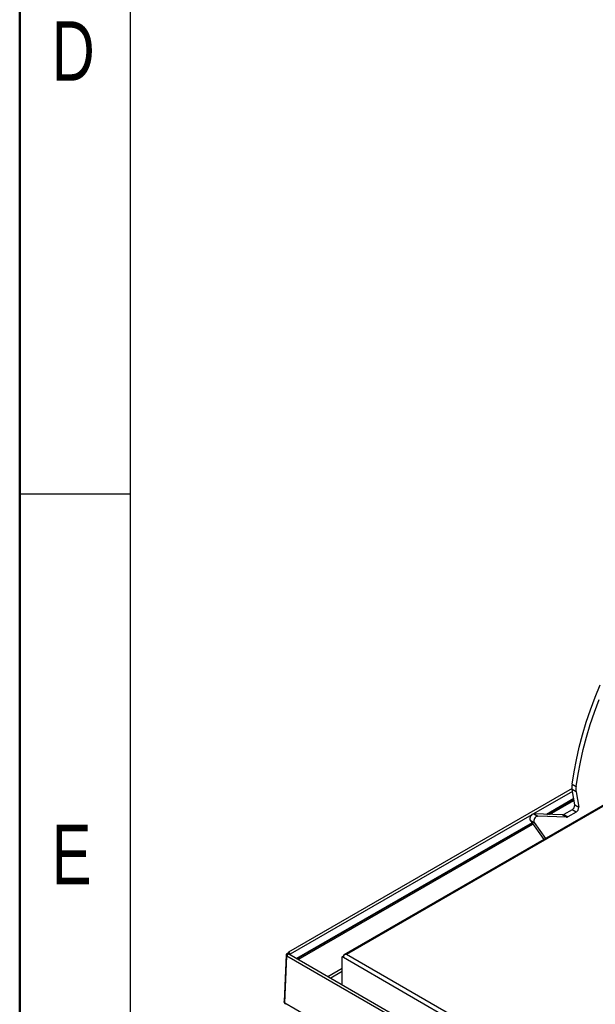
# Paper-space layout 'Specification Drawing' of a CAD drawing. Header units: millimetres. Extents: x 0 to 420, y 0 to 297.
# Tile 2 of 38: x 0 to 34, y 71 to 129. Entities that reach past the tile are written whole.
import ezdxf

# ---------------------------------------------------------------- set-up
doc = ezdxf.new("R2010")
doc.units = ezdxf.units.MM
doc.layers.add('BOARDER', color=7, linetype='Continuous', lineweight=25)
doc.styles.add('SLDTEXTSTYLE0', font='TXT', dxfattribs={"width": 0.75})

psp = doc.layouts.new('Specification Drawing')

# ---------------------------------------------------------------- linework, layer by layer
at = {"color": 7, "linetype": 'Continuous', "lineweight": 25}
for p, q in [((47.0243, 90.316), (19.0833, 74.186)), ((47.1132, 90.3072), (19.2272, 74.209)), ((32.5084, 84.2395), (32.7441, 84.1035)), ((32.5026, 83.9711), (15.8164, 74.3384)), ((32.5284, 83.8103), (30.2305, 82.4838)), ((32.7445, 83.7913), (32.5088, 83.9273)), ((32.6606, 83.0204), (32.5088, 83.9273)), ((32.7445, 83.7913), (32.8963, 82.8843)), ((32.6004, 83.3801), (31.0005, 82.4565)), ((31.0588, 82.4542), (32.6059, 83.3474)), ((31.1765, 82.4496), (32.617, 83.2812)), ((32.6606, 83.0204), (32.8963, 82.8843)), ((30.1305, 82.4261), (15.924, 74.2248)), ((30.2545, 82.4857), (30.4902, 82.3496)), ((31.9514, 82.4193), (30.2545, 82.4857)), ((32.1871, 82.2833), (30.4902, 82.3496)), ((32.1871, 82.2833), (31.9514, 82.4193)), ((32.5059, 82.7181), (32.0254, 82.4407)), ((32.0254, 82.4407), (32.2611, 82.3046)), ((32.7416, 82.582), (32.2611, 82.3046)), ((32.7416, 82.582), (32.5059, 82.7181)), ((30.149, 81.9649), (16.2869, 73.9625)), ((16.318, 73.9446), (30.1669, 81.9394)), ((16.3809, 73.9083), (30.2032, 81.8877)), ((30.0444, 82.1136), (30.2801, 81.9776)), ((30.0444, 82.1136), (30.8443, 80.9755)), ((30.2801, 81.9776), (30.944, 81.0331)), ((15.6771, 74.1855), (15.5553, 71.432)), ((15.7682, 74.2705), (15.729, 74.2502)), ((15.831, 74.2342), (15.7682, 74.2705)), ((15.798, 74.2976), (15.798, 74.2533)), ((15.8611, 74.213), (15.831, 74.2342)), ((50.1942, 54.3883), (15.8366, 74.2225)), ((15.8608, 74.2159), (15.8396, 74.2282)), ((15.861, 74.2614), (15.8608, 74.2613)), ((15.8608, 74.2613), (15.8608, 74.2159)), ((15.8608, 74.2159), (15.8611, 74.2157)), ((15.8611, 74.2611), (15.8611, 74.2083)), ((15.924, 74.2248), (15.924, 74.172)), ((19.1094, 74.1941), (19.1094, 74.185)), ((50.2849, 56.2798), (19.2272, 74.209)), ((15.6076, 71.3646), (15.7291, 74.1128)), ((15.7293, 74.1127), (15.7291, 74.1128)), ((32.9079, 64.1957), (15.7293, 74.1127)), ((18.9758, 74.0638), (19.0387, 74.1001)), ((18.9758, 72.4103), (18.9758, 74.0638)), ((19.0465, 74.023), (18.9758, 74.0638)), ((19.0576, 74.0892), (19.0387, 74.1001)), ((19.0465, 74.0956), (19.0465, 74.1047)), ((50.2142, 56.0303), (19.0465, 74.023)), ((18.9758, 73.374), (18.1411, 72.8921)), ((18.2668, 72.8196), (18.9758, 73.2289)), ((15.6076, 71.3646), (49.9651, 51.5304))]:
    psp.add_line(p, q, dxfattribs=at)
at = {"color": 7, "linetype": 'Continuous', "lineweight": 25, "flags": 128}
for points in [[(32.5084, 84.2395), (32.6202, 84.9522), (32.7601, 85.6738), (32.9277, 86.4025), (33.1225, 87.1363), (33.3441, 87.8736), (33.592, 88.6123), (33.8654, 89.3508), (34.1637, 90.087)], [(32.7441, 84.1035), (32.8559, 84.8161), (32.9958, 85.5377), (33.1634, 86.2664), (33.3582, 87.0003), (33.5798, 87.7375), (33.8277, 88.4763), (34.1011, 89.2147)], [(15.729, 74.2502), (15.7069, 74.2362), (15.6905, 74.2199), (15.6804, 74.202), (15.677, 74.1831), (15.6804, 74.164), (15.6906, 74.1455), (15.707, 74.1282), (15.7291, 74.1128)], [(15.924, 74.2248), (15.9192, 74.2554), (15.9055, 74.2869), (15.8851, 74.3145), (15.861, 74.334), (15.8369, 74.3423), (15.8164, 74.3384), (15.8028, 74.3227), (15.798, 74.2976)]]:
    psp.add_lwpolyline(points, dxfattribs=at)
at = {"color": 7, "linetype": 'Continuous', "lineweight": 25}
for centre, radius, start, end in [((33.5383, 84.0847), 1.0415, 171.453742, 188.694022), ((33.774, 83.9487), 1.0415, 171.453742, 188.694022), ((32.3317, 82.998), 0.3297, 301.898081, 3.885493), ((32.5674, 82.862), 0.3297, 301.898081, 3.885493), ((30.3075, 82.2104), 0.2803, 100.898568, 200.202359), ((30.5432, 82.0744), 0.2803, 100.898568, 200.202359), ((31.951, 82.5595), 0.1402, 270.142132, 302.030185), ((32.1867, 82.4234), 0.1402, 270.142132, 302.030185), ((15.861, 74.2612), 0.000181, 329.998362, 150.007014), ((19.1237, 74.1172), 0.0782, 100.546778, 189.251879), ((19.3191, 74.0104), 0.2729, 140.227928, 177.360713), ((15.6952, 71.3486), 0.0891, 169.62289, 235.103577)]:
    psp.add_arc(centre, radius, start, end, dxfattribs=at)
for major_axis, start_param, end_param in [((0.2355, -0.0146), 1.6088186, 2.1324174), ((0.2355, 0.0146), 1.5327741, 2.0563729)]:
    psp.add_ellipse((19.2272, 74.0638), major_axis=major_axis, ratio=0.6144096, start_param=start_param, end_param=end_param, dxfattribs=at)
for points, knots in [([(15.8363, 74.2217), (15.8309, 74.2241), (15.8193, 74.2291), (15.7954, 74.2216), (15.7706, 74.2032), (15.749, 74.1758), (15.7334, 74.1435), (15.7307, 74.123), (15.7293, 74.1127)], [0, 0, 0, 0, 0.14785606, 0.31828485, 0.48871364, 0.65914243, 0.82957121, 1, 1, 1, 1]), ([(15.6076, 71.3646), (15.5936, 71.3751), (15.5656, 71.3962), (15.551, 71.424), (15.556, 71.4372), (15.5563, 71.4379)], [0, 0, 0, 0, 0.4848277, 0.9696555, 1, 1, 1, 1]), ([(15.5555, 71.4378), (15.5562, 71.426), (15.5577, 71.4012), (15.5747, 71.3598), (15.5993, 71.3194), (15.6217, 71.2958), (15.6331, 71.2838)], [0, 0, 0, 0, 0.21914106, 0.45993979, 0.72548204, 1, 1, 1, 1])]:
    psp.add_open_spline(points, degree=3, knots=knots, dxfattribs=at)
at = {"layer": 'BOARDER', "linetype": 'Continuous', "lineweight": 50}
psp.add_line((0, 0), (0, 297), dxfattribs=at)
at = {"layer": 'BOARDER'}
for p, q in [((6.5, 290.5), (6.5, 6.5)), ((6.5, 101.3), (0, 101.3))]:
    psp.add_line(p, q, dxfattribs=at)

# ---------------------------------------------------------------- texts
at = {"layer": 'BOARDER', "char_height": 3.5, "attachment_point": 1, "style": 'SLDTEXTSTYLE0'}
for s, insert in [('D', (1.8815, 129.1397)), ('E', (1.8815, 81.8397))]:
    psp.add_mtext(s, dxfattribs=dict(at, insert=insert))

doc.saveas('drawing.dxf')
